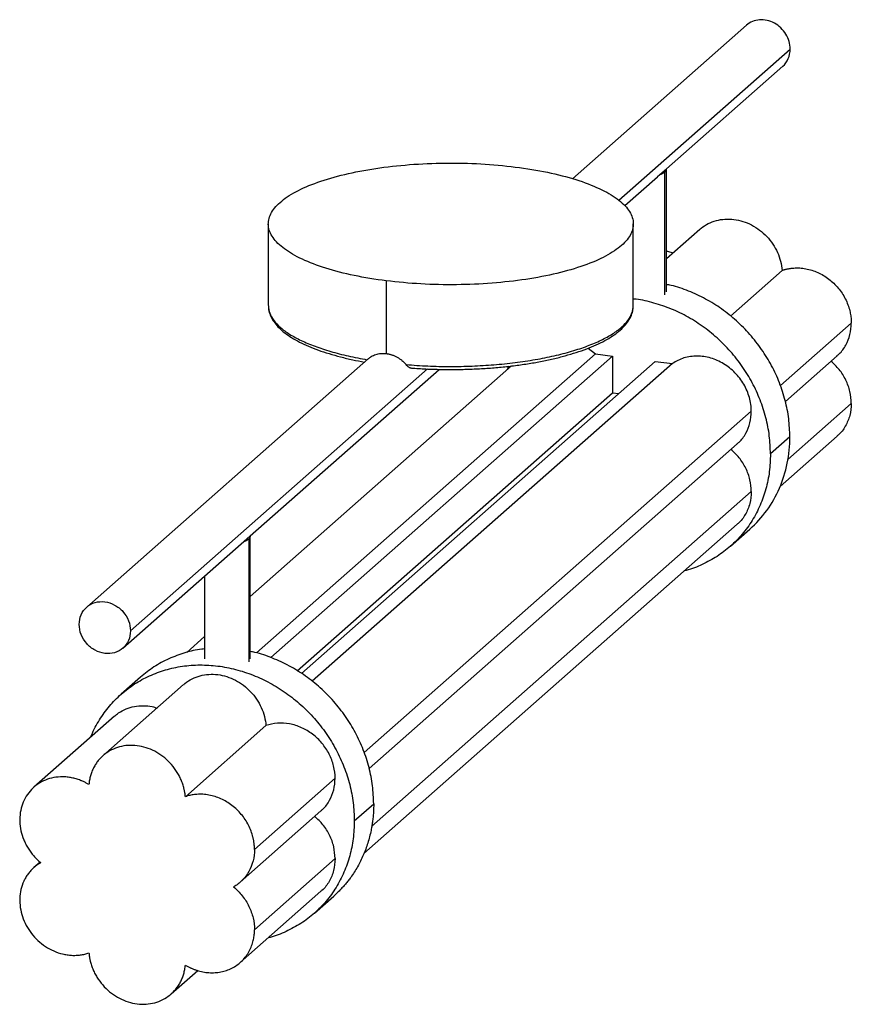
# Paper-space layout '_Dimétrica' of a CAD drawing. Header units: millimetres. Extents: x 59096 to 59278, y -7918 to -7702.
import ezdxf

# ---------------------------------------------------------------- set-up
doc = ezdxf.new("R2010")
doc.units = ezdxf.units.MM

psp = doc.layouts.new('_Dimétrica')

# ---------------------------------------------------------------- linework, layer by layer
at = {"color": 7, "linetype": 'Continuous', "lineweight": 25}
for p, q in [((59254.8, -7703.43), (59216.67, -7737.06)), ((59226.8, -7741.79), (59264.38, -7708.64)), ((59237.25, -7734.91), (59262.74, -7712.43)), ((59235.83, -7736.14), (59237.25, -7734.88)), ((59237.26, -7761.89), (59237.26, -7734.97)), ((59228.12, -7742.96), (59235.3, -7736.63)), ((59235.29, -7736.61), (59235.83, -7736.14)), ((59236.94, -7762.52), (59236.94, -7735.56)), ((59150, -7746.97), (59150, -7764.88)), ((59230, -7764.88), (59230, -7746.97)), ((59244.56, -7748.17), (59237.26, -7754.62)), ((59262.62, -7757.16), (59251.28, -7767.17)), ((59175.86, -7759.44), (59175.86, -7775.4)), ((59277.78, -7768.71), (59262.24, -7782.42)), ((59147.41, -7841), (59221.72, -7775.47)), ((59150.53, -7842.02), (59225.46, -7775.94)), ((59220.12, -7774.21), (59221.72, -7775.47)), ((59221.72, -7775.47), (59225.46, -7775.94)), ((59225.46, -7775.94), (59225.46, -7784)), ((59263.33, -7785.88), (59274.68, -7775.88)), ((59171.97, -7776.48), (59110.19, -7830.96)), ((59203.32, -7778.1), (59146.04, -7828.62)), ((59157.26, -7845.52), (59234.81, -7777.12)), ((59238.56, -7777.59), (59159.59, -7847.23)), ((59234.81, -7777.12), (59238.56, -7777.59)), ((59119.78, -7836.17), (59184.86, -7778.77)), ((59146.03, -7815.36), (59187.43, -7778.85)), ((59156.34, -7844.95), (59225.46, -7784)), ((59225.46, -7784), (59226.82, -7784.17)), ((59263.84, -7798.61), (59277.78, -7786.32)), ((59255.86, -7788.05), (59171.02, -7862.87)), ((59172.11, -7866.33), (59252.76, -7795.21)), ((59264.31, -7793.63), (59260.07, -7797.38)), ((59262.17, -7804.51), (59274.68, -7793.48)), ((59172.62, -7879.05), (59255.86, -7805.65)), ((59170.95, -7884.95), (59252.76, -7812.81)), ((59251.3, -7817.61), (59255.55, -7813.86)), ((59144.07, -7817.06), (59144.61, -7816.58)), ((59144.61, -7816.58), (59146.04, -7815.33)), ((59145.72, -7816), (59145.72, -7842.97)), ((59146.04, -7842.33), (59146.04, -7815.42)), ((59118.13, -7839.96), (59144.08, -7817.07)), ((59136.04, -7824.17), (59136.04, -7842.33)), ((59136.04, -7837.44), (59132.11, -7840.91)), ((59122, -7846.31), (59117.75, -7850.05)), ((59131.43, -7847.95), (59113.75, -7863.54)), ((59116.3, -7854.85), (59098.62, -7870.44)), ((59149.49, -7856.94), (59131.81, -7872.53)), ((59164.64, -7868.49), (59146.97, -7884.08)), ((59168.85, -7877.82), (59173.1, -7874.08)), ((59143.86, -7891.24), (59161.54, -7875.65)), ((59146.97, -7901.68), (59164.64, -7886.09)), ((59099.98, -7886.85), (59098.62, -7888.04)), ((59143.86, -7908.85), (59161.54, -7893.26)), ((59160.09, -7898.05), (59164.33, -7894.31)), ((59128.74, -7915.74), (59134.55, -7910.62))]:
    psp.add_line(p, q, dxfattribs=at)
for points, knots in [([(59264.38, -7708.64), (59264.38, -7708.09), (59264.3, -7707.52), (59263.98, -7706.42), (59263.74, -7705.88), (59263.13, -7704.88), (59262.75, -7704.42), (59261.9, -7703.6), (59261.42, -7703.25), (59260.41, -7702.7), (59259.87, -7702.5), (59258.77, -7702.25), (59258.21, -7702.21), (59257.13, -7702.29), (59256.61, -7702.41), (59255.64, -7702.81), (59255.19, -7703.09), (59254.8, -7703.43)], [0, 0, 0, 0, 0.125, 0.125, 0.25, 0.25, 0.375, 0.375, 0.5, 0.5, 0.625, 0.625, 0.75, 0.75, 0.875, 0.875, 1, 1, 1, 1]), ([(59262.74, -7712.43), (59263.25, -7711.98), (59263.67, -7711.4), (59264.23, -7710.1), (59264.38, -7709.38), (59264.38, -7708.64)], [0, 0, 0, 0, 0.5, 0.5, 1, 1, 1, 1]), ([(59175.86, -7759.44), (59173.41, -7759.13), (59171.05, -7758.74), (59166.61, -7757.82), (59164.52, -7757.29), (59160.71, -7756.09), (59158.98, -7755.43), (59155.93, -7754.01), (59154.62, -7753.25), (59152.47, -7751.66), (59151.62, -7750.83), (59150.44, -7749.13), (59150.1, -7748.26), (59149.94, -7746.52), (59150.11, -7745.64), (59150.97, -7743.92), (59151.66, -7743.07), (59153.51, -7741.44), (59154.68, -7740.65), (59157.45, -7739.17), (59159.05, -7738.48), (59162.64, -7737.21), (59164.62, -7736.63), (59168.88, -7735.61), (59171.16, -7735.18), (59175.93, -7734.46), (59178.42, -7734.18), (59183.52, -7733.78), (59186.13, -7733.67), (59191.36, -7733.62), (59193.99, -7733.67), (59199.15, -7733.96), (59201.69, -7734.19), (59204.14, -7734.5)], [0, 0, 0, 0, 0.0625, 0.0625, 0.125, 0.125, 0.1875, 0.1875, 0.25, 0.25, 0.3125, 0.3125, 0.375, 0.375, 0.4375, 0.4375, 0.5, 0.5, 0.5625, 0.5625, 0.625, 0.625, 0.6875, 0.6875, 0.75, 0.75, 0.8125, 0.8125, 0.875, 0.875, 0.9375, 0.9375, 1, 1, 1, 1]), ([(59204.14, -7734.5), (59206.59, -7734.81), (59208.95, -7735.19), (59213.39, -7736.12), (59215.48, -7736.65), (59219.29, -7737.85), (59221.02, -7738.51), (59224.07, -7739.93), (59225.38, -7740.69), (59227.54, -7742.28), (59228.38, -7743.11), (59229.56, -7744.81), (59229.9, -7745.68), (59230.06, -7747.42), (59229.89, -7748.3), (59229.03, -7750.02), (59228.34, -7750.87), (59226.49, -7752.5), (59225.32, -7753.29), (59222.55, -7754.77), (59220.95, -7755.46), (59217.36, -7756.73), (59215.38, -7757.31), (59211.12, -7758.33), (59208.84, -7758.76), (59204.07, -7759.48), (59201.58, -7759.76), (59196.48, -7760.16), (59193.87, -7760.27), (59188.64, -7760.32), (59186.01, -7760.27), (59180.85, -7759.98), (59178.31, -7759.75), (59175.86, -7759.44)], [0, 0, 0, 0, 0.0625, 0.0625, 0.125, 0.125, 0.1875, 0.1875, 0.25, 0.25, 0.3125, 0.3125, 0.375, 0.375, 0.4375, 0.4375, 0.5, 0.5, 0.5625, 0.5625, 0.625, 0.625, 0.6875, 0.6875, 0.75, 0.75, 0.8125, 0.8125, 0.875, 0.875, 0.9375, 0.9375, 1, 1, 1, 1]), ([(59236.94, -7735.56), (59236.96, -7735.54), (59237.01, -7735.49), (59237.07, -7735.43), (59237.12, -7735.36), (59237.17, -7735.29), (59237.21, -7735.21), (59237.25, -7735.11), (59237.26, -7735), (59237.26, -7734.92), (59237.25, -7734.88)], [0, 0, 0, 0, 0.100137, 0.200035, 0.299868, 0.399809, 0.500031, 0.666762, 0.833151, 1, 1, 1, 1]), ([(59235.83, -7736.14), (59235.87, -7736.12), (59235.97, -7736.09), (59236.1, -7736.04), (59236.23, -7735.98), (59236.36, -7735.93), (59236.5, -7735.86), (59236.65, -7735.77), (59236.81, -7735.67), (59236.89, -7735.59), (59236.94, -7735.56)], [0, 0, 0, 0, 0.100137, 0.200035, 0.299868, 0.399809, 0.500031, 0.666762, 0.833151, 1, 1, 1, 1]), ([(59244.59, -7748.2), (59244.68, -7748.1), (59245.2, -7747.56), (59246.42, -7746.87), (59248.17, -7746.17), (59250.08, -7745.87), (59252.06, -7745.93), (59254.03, -7746.36), (59255.94, -7747.15), (59257.72, -7748.28), (59259.29, -7749.69), (59260.62, -7751.35), (59261.64, -7753.19), (59262.36, -7755.15), (59262.54, -7756.49), (59262.62, -7757.16)], [0, 0, 0, 0, 0.017322, 0.099211, 0.181101, 0.262991, 0.344881, 0.426771, 0.508661, 0.590551, 0.672441, 0.75433, 0.83622, 0.91811, 1, 1, 1, 1]), ([(59237.26, -7752.96), (59237.4, -7752.97), (59237.9, -7753.01), (59238.39, -7753.19), (59238.74, -7753.31)], [0, 0, 0, 0, 0.291, 1, 1, 1, 1]), ([(59262.62, -7757.16), (59262.71, -7757.13), (59262.89, -7757.07), (59263.17, -7756.98), (59263.44, -7756.91), (59263.72, -7756.84), (59264, -7756.79), (59264.29, -7756.74), (59264.57, -7756.69), (59264.86, -7756.66), (59265.49, -7756.61), (59266.47, -7756.6), (59267.81, -7756.77), (59269.14, -7757.1), (59270.44, -7757.59), (59271.68, -7758.24), (59272.85, -7759.04), (59273.94, -7759.96), (59274.92, -7761.01), (59275.77, -7762.15), (59276.49, -7763.38), (59277.06, -7764.67), (59277.39, -7765.74), (59277.57, -7766.55), (59277.66, -7767.09), (59277.73, -7767.63), (59277.77, -7768.17), (59277.78, -7768.53), (59277.78, -7768.71)], [0, 0, 0, 0, 0.0139444, 0.0278511, 0.041731, 0.0555951, 0.0694541, 0.0833192, 0.0972013, 0.1111113, 0.1250601, 0.1875398, 0.2500415, 0.3125207, 0.375023, 0.4375022, 0.5000045, 0.5624836, 0.6249859, 0.6874645, 0.7499674, 0.812446, 0.8749488, 0.9000191, 0.9249954, 0.9499418, 0.9749221, 1, 1, 1, 1]), ([(59264.31, -7793.63), (59264.26, -7792.31), (59264.17, -7789.67), (59263.37, -7785.69), (59262.12, -7781.78), (59260.38, -7778.01), (59258.2, -7774.45), (59255.61, -7771.14), (59252.65, -7768.16), (59249.39, -7765.55), (59245.87, -7763.35), (59242.15, -7761.64), (59239.25, -7760.6), (59237.6, -7760.31), (59237.26, -7760.25)], [0, 0, 0, 0, 0.0887846, 0.1775692, 0.2663538, 0.3551384, 0.443923, 0.5327077, 0.6214923, 0.7102769, 0.7990615, 0.8878461, 0.9766307, 1, 1, 1, 1]), ([(59150.01, -7764.88), (59150, -7764.9), (59150, -7764.92), (59150, -7764.95), (59150.01, -7764.96)], [0, 0, 0, 0, 0.480576, 1, 1, 1, 1]), ([(59150.02, -7764.98), (59150.02, -7765.06), (59149.99, -7765.53), (59150.19, -7766.4), (59150.64, -7767.56), (59151.36, -7768.69), (59152.34, -7769.8), (59153.58, -7770.87), (59155.08, -7771.9), (59156.81, -7772.87), (59158.77, -7773.79), (59160.93, -7774.64), (59163.27, -7775.42), (59165.8, -7776.13), (59168.39, -7776.75), (59170.21, -7777.1), (59171.08, -7777.26)], [0, 0, 0, 0, 0.013939, 0.084926, 0.156167, 0.229188, 0.304646, 0.382063, 0.460472, 0.539084, 0.617508, 0.695683, 0.773623, 0.851368, 0.928957, 1, 1, 1, 1]), ([(59150.01, -7764.96), (59150.07, -7765.49), (59150.19, -7766.55), (59151.11, -7768.13), (59152.57, -7769.68), (59154.59, -7771.16), (59157.13, -7772.54), (59160.16, -7773.81), (59163.62, -7774.95), (59167.46, -7775.95), (59170.29, -7776.48), (59171.7, -7776.74)], [0, 0, 0, 0, 0.108568, 0.219997, 0.331426, 0.442855, 0.554284, 0.665713, 0.777142, 0.888571, 1, 1, 1, 1]), ([(59180.2, -7777.81), (59181.78, -7777.92), (59184.95, -7778.15), (59189.81, -7778.25), (59194.67, -7778.16), (59199.46, -7777.87), (59204.11, -7777.39), (59208.55, -7776.73), (59212.72, -7775.9), (59216.55, -7774.9), (59220, -7773.75), (59223, -7772.48), (59225.52, -7771.09), (59227.51, -7769.61), (59228.94, -7768.06), (59229.84, -7766.48), (59229.94, -7765.41), (59229.99, -7764.88)], [0, 0, 0, 0, 0.066772, 0.133545, 0.200317, 0.26709, 0.333862, 0.400634, 0.467407, 0.534179, 0.600952, 0.667724, 0.734497, 0.801269, 0.868041, 0.934814, 1, 1, 1, 1]), ([(59181.08, -7778.54), (59181.17, -7778.55), (59182.32, -7778.64), (59184.55, -7778.77), (59187.79, -7778.88), (59191.05, -7778.89), (59194.3, -7778.82), (59197.52, -7778.66), (59200.69, -7778.41), (59203.79, -7778.07), (59206.8, -7777.64), (59209.69, -7777.14), (59212.46, -7776.56), (59215.08, -7775.89), (59217.54, -7775.16), (59219.82, -7774.36), (59221.9, -7773.49), (59223.78, -7772.56), (59225.44, -7771.56), (59226.87, -7770.51), (59228.05, -7769.4), (59228.98, -7768.23), (59229.61, -7767.02), (59229.96, -7765.88), (59229.97, -7765.16), (59229.97, -7764.86)], [0, 0, 0, 0, 0.003922, 0.049645, 0.095365, 0.141078, 0.18679, 0.232507, 0.278232, 0.323974, 0.369739, 0.415535, 0.461374, 0.507268, 0.553233, 0.599288, 0.645457, 0.691768, 0.738246, 0.784897, 0.831654, 0.878174, 0.92387, 0.968114, 1, 1, 1, 1]), ([(59260.07, -7797.38), (59260.02, -7796.05), (59259.92, -7793.41), (59259.13, -7789.43), (59257.87, -7785.52), (59256.13, -7781.75), (59253.95, -7778.19), (59251.36, -7774.89), (59248.41, -7771.9), (59245.15, -7769.29), (59241.63, -7767.1), (59237.91, -7765.35), (59234.06, -7764.14), (59231.39, -7763.51), (59230.05, -7763.43), (59230, -7763.43)], [0, 0, 0, 0, 0.08309, 0.16618, 0.249271, 0.332361, 0.415451, 0.498541, 0.581631, 0.664722, 0.747812, 0.830902, 0.913992, 0.997083, 1, 1, 1, 1]), ([(59274.64, -7775.83), (59274.8, -7775.71), (59275.61, -7775.12), (59276.63, -7773.57), (59277.61, -7771.28), (59277.72, -7769.57), (59277.78, -7768.71)], [0, 0, 0, 0, 0.0753, 0.383533, 0.691767, 1, 1, 1, 1]), ([(59171.99, -7776.51), (59172.17, -7776.35), (59172.62, -7775.95), (59173.53, -7775.56), (59174.66, -7775.31), (59175.46, -7775.37), (59175.86, -7775.4)], [0, 0, 0, 0, 0.179732, 0.453309, 0.727306, 1, 1, 1, 1]), ([(59175.86, -7775.4), (59175.93, -7775.4), (59176.06, -7775.42), (59176.26, -7775.46), (59176.46, -7775.5), (59176.66, -7775.55), (59176.86, -7775.61), (59177.2, -7775.71), (59177.66, -7775.89), (59178.23, -7776.17), (59178.78, -7776.51), (59179.23, -7776.85), (59179.61, -7777.18), (59179.92, -7777.48), (59180.1, -7777.7), (59180.2, -7777.81)], [0, 0, 0, 0, 0.041789, 0.083475, 0.125113, 0.166756, 0.208458, 0.250272, 0.375284, 0.500395, 0.62494, 0.749555, 0.83312, 0.91646, 1, 1, 1, 1]), ([(59255.86, -7788.05), (59255.86, -7787.04), (59255.72, -7786.02), (59255.16, -7784.02), (59254.75, -7783.04), (59253.69, -7781.21), (59253.03, -7780.36), (59251.54, -7778.84), (59250.7, -7778.17), (59248.9, -7777.09), (59247.94, -7776.66), (59245.98, -7776.09), (59244.97, -7775.95), (59242.99, -7775.94), (59242.02, -7776.08), (59240.19, -7776.64), (59239.33, -7777.05), (59238.56, -7777.59)], [0, 0, 0, 0, 0.125, 0.125, 0.25, 0.25, 0.375, 0.375, 0.5, 0.5, 0.625, 0.625, 0.75, 0.75, 0.875, 0.875, 1, 1, 1, 1]), ([(59181.08, -7778.54), (59181.07, -7778.54), (59181.02, -7778.54), (59180.91, -7778.49), (59180.73, -7778.37), (59180.49, -7778.15), (59180.29, -7777.92), (59180.2, -7777.81)], [0, 0, 0, 0, 0.067281, 0.220548, 0.378631, 0.689075, 1, 1, 1, 1]), ([(59202.69, -7778.17), (59202.62, -7778.3), (59202.48, -7778.55), (59202.39, -7778.83), (59202.35, -7778.96)], [0, 0, 0, 0, 0.529707, 1, 1, 1, 1]), ([(59277.78, -7786.32), (59277.72, -7785.45), (59277.6, -7783.71), (59276.64, -7781.16), (59275.24, -7778.86), (59273.95, -7777.65), (59273.32, -7777.07)], [0, 0, 0, 0, 0.254397, 0.508795, 0.763192, 1, 1, 1, 1]), ([(59277.78, -7786.32), (59277.72, -7787.21), (59277.59, -7788.99), (59276.53, -7791.34), (59275.51, -7792.86), (59274.74, -7793.39), (59274.65, -7793.45)], [0, 0, 0, 0, 0.320805, 0.641609, 0.962414, 1, 1, 1, 1]), ([(59252.72, -7795.16), (59252.88, -7795.04), (59253.69, -7794.45), (59254.71, -7792.9), (59255.69, -7790.61), (59255.8, -7788.9), (59255.86, -7788.05)], [0, 0, 0, 0, 0.0753, 0.383533, 0.691767, 1, 1, 1, 1]), ([(59255.55, -7813.86), (59256.93, -7812.64), (59258.18, -7811.27), (59260.36, -7808.26), (59261.29, -7806.62), (59262.78, -7803.16), (59263.36, -7801.34), (59264.12, -7797.56), (59264.31, -7795.61), (59264.31, -7793.63)], [0, 0, 0, 0, 0.25, 0.25, 0.5, 0.5, 0.75, 0.75, 1, 1, 1, 1]), ([(59260.07, -7797.38), (59260.02, -7798.69), (59259.92, -7801.31), (59259.13, -7805.09), (59257.87, -7808.68), (59256.13, -7812.01), (59253.95, -7815.03), (59251.36, -7817.67), (59248.42, -7819.92), (59245.14, -7821.67), (59242.7, -7822.69), (59241.33, -7822.98), (59241.19, -7823.01)], [0, 0, 0, 0, 0.109791, 0.219583, 0.329374, 0.439165, 0.548956, 0.658748, 0.768539, 0.87833, 0.988122, 1, 1, 1, 1]), ([(59255.86, -7805.65), (59255.8, -7804.78), (59255.68, -7803.04), (59254.72, -7800.49), (59253.32, -7798.19), (59252.03, -7796.98), (59251.4, -7796.4)], [0, 0, 0, 0, 0.254397, 0.508795, 0.763192, 1, 1, 1, 1]), ([(59255.86, -7805.65), (59255.8, -7806.54), (59255.67, -7808.32), (59254.61, -7810.67), (59253.59, -7812.19), (59252.82, -7812.72), (59252.73, -7812.78)], [0, 0, 0, 0, 0.320805, 0.641609, 0.962414, 1, 1, 1, 1]), ([(59144.61, -7816.58), (59144.66, -7816.57), (59144.75, -7816.53), (59144.89, -7816.48), (59145.02, -7816.43), (59145.14, -7816.37), (59145.28, -7816.3), (59145.43, -7816.21), (59145.59, -7816.11), (59145.68, -7816.04), (59145.72, -7816)], [0, 0, 0, 0, 0.100137, 0.200035, 0.299868, 0.399809, 0.500031, 0.666762, 0.833151, 1, 1, 1, 1]), ([(59108.55, -7834.76), (59108.55, -7834.01), (59108.7, -7833.29), (59109.26, -7832), (59109.68, -7831.42), (59110.71, -7830.5), (59111.34, -7830.16), (59112.69, -7829.77), (59113.43, -7829.71), (59114.9, -7829.9), (59115.63, -7830.14), (59116.99, -7830.88), (59117.61, -7831.37), (59118.65, -7832.55), (59119.07, -7833.23), (59119.63, -7834.67), (59119.78, -7835.43), (59119.78, -7836.17)], [0, 0, 0, 0, 0.125, 0.125, 0.25, 0.25, 0.375, 0.375, 0.5, 0.5, 0.625, 0.625, 0.75, 0.75, 0.875, 0.875, 1, 1, 1, 1]), ([(59119.78, -7836.17), (59119.78, -7836.91), (59119.63, -7837.63), (59119.07, -7838.93), (59118.65, -7839.5), (59117.61, -7840.42), (59116.99, -7840.76), (59115.63, -7841.16), (59114.9, -7841.21), (59113.43, -7841.03), (59112.69, -7840.79), (59111.34, -7840.05), (59110.71, -7839.55), (59109.68, -7838.37), (59109.26, -7837.69), (59108.7, -7836.25), (59108.55, -7835.5), (59108.55, -7834.76)], [0, 0, 0, 0, 0.125, 0.125, 0.25, 0.25, 0.375, 0.375, 0.5, 0.5, 0.625, 0.625, 0.75, 0.75, 0.875, 0.875, 1, 1, 1, 1]), ([(59136.04, -7840.14), (59135.83, -7840.16), (59134.34, -7840.26), (59131.68, -7840.94), (59128.16, -7842.21), (59124.87, -7843.99), (59122.96, -7845.54), (59122, -7846.31)], [0, 0, 0, 0, 0.039156, 0.279367, 0.519578, 0.759789, 1, 1, 1, 1]), ([(59173.1, -7874.08), (59173.05, -7872.76), (59172.95, -7870.11), (59172.15, -7866.13), (59170.9, -7862.22), (59169.16, -7858.46), (59166.98, -7854.89), (59164.39, -7851.59), (59161.44, -7848.61), (59158.17, -7846), (59154.65, -7843.8), (59150.93, -7842.09), (59148.03, -7841.05), (59146.39, -7840.75), (59146.04, -7840.69)], [0, 0, 0, 0, 0.0887846, 0.1775692, 0.2663538, 0.3551384, 0.443923, 0.5327077, 0.6214923, 0.7102769, 0.7990615, 0.8878461, 0.9766307, 1, 1, 1, 1]), ([(59111.13, -7859.41), (59111.17, -7859.28), (59111.63, -7857.95), (59112.95, -7855.66), (59115.1, -7852.63), (59117.7, -7849.98), (59120.65, -7847.74), (59123.91, -7845.96), (59127.43, -7844.65), (59131.15, -7843.85), (59135, -7843.56), (59138.92, -7843.79), (59142.84, -7844.55), (59146.69, -7845.8), (59150.41, -7847.55), (59153.93, -7849.74), (59157.2, -7852.35), (59160.15, -7855.33), (59162.74, -7858.63), (59164.92, -7862.2), (59166.66, -7865.97), (59167.91, -7869.87), (59168.71, -7873.85), (59168.8, -7876.5), (59168.85, -7877.82)], [0, 0, 0, 0, 0.005126, 0.0525, 0.099875, 0.14725, 0.194625, 0.242, 0.289375, 0.33675, 0.384125, 0.4315, 0.478875, 0.52625, 0.573625, 0.621, 0.668375, 0.71575, 0.763125, 0.8105, 0.857875, 0.90525, 0.952625, 1, 1, 1, 1]), ([(59131.45, -7847.97), (59131.54, -7847.88), (59132.07, -7847.34), (59133.28, -7846.64), (59135.03, -7845.95), (59136.95, -7845.64), (59138.92, -7845.7), (59140.9, -7846.14), (59142.81, -7846.93), (59144.58, -7848.06), (59146.16, -7849.47), (59147.48, -7851.12), (59148.51, -7852.96), (59149.22, -7854.93), (59149.4, -7856.27), (59149.49, -7856.94)], [0, 0, 0, 0, 0.017322, 0.099211, 0.181101, 0.262991, 0.344881, 0.426771, 0.508661, 0.590551, 0.672441, 0.75433, 0.83622, 0.91811, 1, 1, 1, 1]), ([(59116.33, -7854.88), (59116.61, -7854.63), (59117.34, -7853.97), (59118.81, -7853.23), (59120.63, -7852.68), (59122.57, -7852.53), (59124.26, -7852.66), (59125.25, -7852.98), (59125.6, -7853.09)], [0, 0, 0, 0, 0.116179, 0.311044, 0.505909, 0.700774, 0.895639, 1, 1, 1, 1]), ([(59164.64, -7868.49), (59164.64, -7867.59), (59164.53, -7866.68), (59164.09, -7864.89), (59163.76, -7864.01), (59162.9, -7862.33), (59162.37, -7861.53), (59161.15, -7860.07), (59160.46, -7859.41), (59158.95, -7858.26), (59158.14, -7857.78), (59156.44, -7857.01), (59155.56, -7856.74), (59153.78, -7856.41), (59152.89, -7856.35), (59151.14, -7856.48), (59150.29, -7856.65), (59149.49, -7856.94)], [0, 0, 0, 0, 0.125, 0.125, 0.25, 0.25, 0.375, 0.375, 0.5, 0.5, 0.625, 0.625, 0.75, 0.75, 0.875, 0.875, 1, 1, 1, 1]), ([(59131.81, -7872.53), (59131.8, -7872.42), (59131.78, -7872.19), (59131.74, -7871.86), (59131.69, -7871.52), (59131.63, -7871.19), (59131.55, -7870.86), (59131.42, -7870.3), (59131.18, -7869.54), (59130.79, -7868.57), (59130.32, -7867.63), (59129.58, -7866.44), (59128.48, -7865.06), (59126.9, -7863.65), (59125.13, -7862.52), (59123.22, -7861.73), (59121.24, -7861.29), (59119.27, -7861.23), (59117.36, -7861.54), (59115.59, -7862.22), (59114.01, -7863.24), (59112.9, -7864.34), (59112.17, -7865.35), (59111.7, -7866.16), (59111.3, -7867.03), (59111.05, -7867.79), (59110.89, -7868.42), (59110.8, -7868.89), (59110.72, -7869.37), (59110.69, -7869.7), (59110.68, -7869.87)], [0, 0, 0, 0, 0.010441, 0.020863, 0.031276, 0.04169, 0.052115, 0.06256, 0.093822, 0.125101, 0.156363, 0.187641, 0.250113, 0.312585, 0.375057, 0.437529, 0.500002, 0.562474, 0.624946, 0.687418, 0.74989, 0.812362, 0.843624, 0.874902, 0.906164, 0.937443, 0.953096, 0.968717, 0.984341, 1, 1, 1, 1]), ([(59110.68, -7869.87), (59110.58, -7869.81), (59110.38, -7869.69), (59110.07, -7869.52), (59109.77, -7869.36), (59109.46, -7869.21), (59109.14, -7869.08), (59108.61, -7868.86), (59107.86, -7868.6), (59106.88, -7868.36), (59105.89, -7868.21), (59104.58, -7868.14), (59102.96, -7868.28), (59101.12, -7868.81), (59099.46, -7869.7), (59098.04, -7870.91), (59096.89, -7872.4), (59096.06, -7874.11), (59095.58, -7875.99), (59095.47, -7877.98), (59095.72, -7879.99), (59096.24, -7881.64), (59096.81, -7882.91), (59097.33, -7883.83), (59097.92, -7884.7), (59098.48, -7885.39), (59098.95, -7885.91), (59099.32, -7886.28), (59099.71, -7886.64), (59099.98, -7886.87), (59100.11, -7886.98)], [0, 0, 0, 0, 0.010441, 0.020863, 0.031276, 0.04169, 0.052115, 0.06256, 0.093822, 0.125101, 0.156363, 0.187641, 0.250113, 0.312585, 0.375057, 0.437529, 0.500002, 0.562474, 0.624946, 0.687418, 0.74989, 0.812362, 0.843624, 0.874902, 0.906165, 0.937443, 0.953096, 0.968718, 0.984341, 1, 1, 1, 1]), ([(59161.5, -7875.61), (59161.66, -7875.49), (59162.47, -7874.9), (59163.49, -7873.34), (59164.47, -7871.06), (59164.59, -7869.35), (59164.64, -7868.49)], [0, 0, 0, 0, 0.0753, 0.383533, 0.691767, 1, 1, 1, 1]), ([(59146.97, -7884.08), (59146.97, -7883.98), (59146.96, -7883.78), (59146.95, -7883.48), (59146.93, -7883.18), (59146.9, -7882.88), (59146.86, -7882.58), (59146.82, -7882.28), (59146.76, -7881.98), (59146.7, -7881.68), (59146.55, -7881.03), (59146.24, -7880.04), (59145.67, -7878.75), (59144.96, -7877.52), (59144.1, -7876.37), (59143.12, -7875.33), (59142.04, -7874.4), (59140.87, -7873.61), (59139.62, -7872.96), (59138.32, -7872.46), (59137, -7872.13), (59135.66, -7871.97), (59134.6, -7871.98), (59133.81, -7872.05), (59133.3, -7872.13), (59132.79, -7872.23), (59132.29, -7872.36), (59131.97, -7872.47), (59131.81, -7872.53)], [0, 0, 0, 0, 0.013944, 0.027851, 0.041731, 0.055595, 0.069454, 0.083319, 0.097201, 0.111111, 0.12506, 0.187539, 0.250042, 0.312521, 0.375023, 0.437502, 0.500004, 0.562484, 0.624986, 0.687465, 0.749967, 0.812447, 0.874949, 0.900019, 0.924996, 0.949942, 0.974922, 1, 1, 1, 1]), ([(59173.1, -7874.08), (59173.1, -7874.26), (59173.09, -7874.62), (59173.08, -7875.16), (59173.06, -7875.69), (59173.02, -7876.22), (59172.98, -7876.76), (59172.93, -7877.28), (59172.87, -7877.81), (59172.79, -7878.33), (59172.71, -7878.86), (59172.62, -7879.38), (59172.37, -7880.67), (59171.85, -7882.7), (59170.86, -7885.36), (59169.61, -7887.89), (59168.43, -7889.72), (59167.5, -7890.95), (59166.92, -7891.67), (59166.31, -7892.37), (59165.67, -7893.04), (59165.02, -7893.69), (59164.56, -7894.1), (59164.33, -7894.31)], [0, 0, 0, 0, 0.022784, 0.045537, 0.068264, 0.090973, 0.113672, 0.136368, 0.159067, 0.181778, 0.204507, 0.227262, 0.25005, 0.375016, 0.500004, 0.62497, 0.749957, 0.7917, 0.833355, 0.874968, 0.916583, 0.958246, 1, 1, 1, 1]), ([(59164.64, -7886.09), (59164.58, -7885.22), (59164.46, -7883.48), (59163.51, -7880.94), (59162.1, -7878.63), (59160.81, -7877.43), (59160.18, -7876.85)], [0, 0, 0, 0, 0.254397, 0.508795, 0.763192, 1, 1, 1, 1]), ([(59168.85, -7877.82), (59168.8, -7879.13), (59168.71, -7881.75), (59167.91, -7885.53), (59166.66, -7889.12), (59164.92, -7892.45), (59162.74, -7895.47), (59160.15, -7898.12), (59157.2, -7900.37), (59153.92, -7902.11), (59151.48, -7903.14), (59150.11, -7903.43), (59149.97, -7903.45)], [0, 0, 0, 0, 0.109791, 0.219583, 0.329374, 0.439165, 0.548956, 0.658748, 0.768539, 0.87833, 0.988122, 1, 1, 1, 1]), ([(59146.97, -7884.08), (59146.97, -7884.94), (59146.86, -7885.79), (59146.45, -7887.41), (59146.15, -7888.19), (59145.35, -7889.61), (59144.86, -7890.26), (59143.72, -7891.41), (59143.08, -7891.9), (59142.37, -7892.3)], [0, 0, 0, 0, 0.25, 0.25, 0.5, 0.5, 0.75, 0.75, 1, 1, 1, 1]), ([(59164.64, -7886.09), (59164.58, -7886.98), (59164.46, -7888.77), (59163.39, -7891.12), (59162.37, -7892.64), (59161.6, -7893.17), (59161.52, -7893.23)], [0, 0, 0, 0, 0.320805, 0.641609, 0.962414, 1, 1, 1, 1]), ([(59100.11, -7886.98), (59100.02, -7887.03), (59099.84, -7887.14), (59099.58, -7887.3), (59099.32, -7887.48), (59099.07, -7887.67), (59098.83, -7887.86), (59098.44, -7888.2), (59097.92, -7888.71), (59097.33, -7889.43), (59096.81, -7890.22), (59096.24, -7891.34), (59095.72, -7892.86), (59095.47, -7894.81), (59095.58, -7896.82), (59096.06, -7898.82), (59096.89, -7900.75), (59098.04, -7902.52), (59099.46, -7904.09), (59101.12, -7905.4), (59102.96, -7906.4), (59104.58, -7906.95), (59105.89, -7907.2), (59106.88, -7907.3), (59107.86, -7907.31), (59108.67, -7907.24), (59109.3, -7907.13), (59109.77, -7907.03), (59110.23, -7906.91), (59110.53, -7906.81), (59110.68, -7906.75)], [0, 0, 0, 0, 0.010442, 0.020864, 0.031277, 0.04169, 0.052115, 0.06256, 0.093823, 0.125101, 0.156363, 0.187641, 0.250113, 0.312585, 0.375057, 0.437529, 0.500002, 0.562474, 0.624946, 0.687418, 0.74989, 0.812362, 0.843624, 0.874902, 0.906164, 0.937443, 0.953096, 0.968717, 0.984341, 1, 1, 1, 1]), ([(59142.37, -7892.3), (59143.08, -7892.88), (59143.72, -7893.54), (59144.86, -7894.97), (59145.35, -7895.74), (59146.15, -7897.37), (59146.45, -7898.22), (59146.86, -7899.95), (59146.97, -7900.82), (59146.97, -7901.68)], [0, 0, 0, 0, 0.25, 0.25, 0.5, 0.5, 0.75, 0.75, 1, 1, 1, 1]), ([(59131.81, -7909.42), (59131.9, -7909.47), (59132.08, -7909.58), (59132.35, -7909.73), (59132.63, -7909.87), (59132.91, -7910.01), (59133.19, -7910.14), (59133.47, -7910.26), (59133.76, -7910.37), (59134.05, -7910.48), (59134.68, -7910.69), (59135.66, -7910.95), (59137, -7911.12), (59138.32, -7911.12), (59139.62, -7910.95), (59140.87, -7910.62), (59142.04, -7910.12), (59143.12, -7909.47), (59144.1, -7908.67), (59144.96, -7907.74), (59145.67, -7906.69), (59146.24, -7905.54), (59146.58, -7904.56), (59146.76, -7903.8), (59146.85, -7903.28), (59146.92, -7902.75), (59146.96, -7902.22), (59146.96, -7901.86), (59146.97, -7901.68)], [0, 0, 0, 0, 0.013944, 0.027851, 0.041731, 0.055595, 0.069454, 0.083319, 0.097201, 0.111111, 0.12506, 0.187539, 0.250042, 0.31252, 0.375023, 0.437502, 0.500004, 0.562484, 0.624986, 0.687466, 0.749967, 0.812447, 0.874949, 0.900019, 0.924995, 0.949942, 0.974922, 1, 1, 1, 1]), ([(59110.68, -7906.75), (59110.69, -7906.87), (59110.71, -7907.09), (59110.75, -7907.42), (59110.8, -7907.76), (59110.86, -7908.09), (59110.93, -7908.42), (59111.07, -7908.98), (59111.3, -7909.75), (59111.69, -7910.71), (59112.17, -7911.65), (59112.9, -7912.84), (59114.01, -7914.22), (59115.59, -7915.64), (59117.36, -7916.76), (59119.27, -7917.55), (59121.24, -7917.99), (59123.22, -7918.05), (59125.13, -7917.74), (59126.9, -7917.06), (59128.48, -7916.05), (59129.58, -7914.94), (59130.32, -7913.93), (59130.79, -7913.12), (59131.18, -7912.25), (59131.43, -7911.49), (59131.59, -7910.87), (59131.69, -7910.39), (59131.76, -7909.91), (59131.79, -7909.58), (59131.81, -7909.42)], [0, 0, 0, 0, 0.010441, 0.020863, 0.031276, 0.04169, 0.052115, 0.06256, 0.093822, 0.125101, 0.156363, 0.187641, 0.250113, 0.312585, 0.375057, 0.437529, 0.500002, 0.562474, 0.624946, 0.687418, 0.74989, 0.812362, 0.843624, 0.874902, 0.906164, 0.937443, 0.953096, 0.968717, 0.984341, 1, 1, 1, 1])]:
    psp.add_open_spline(points, degree=3, knots=knots, dxfattribs=at)
psp.add_open_spline([(59146.04, -7815.33), (59146.07, -7815.56), (59145.96, -7815.79), (59145.72, -7816)], degree=3, dxfattribs=at)

doc.saveas('drawing.dxf')
